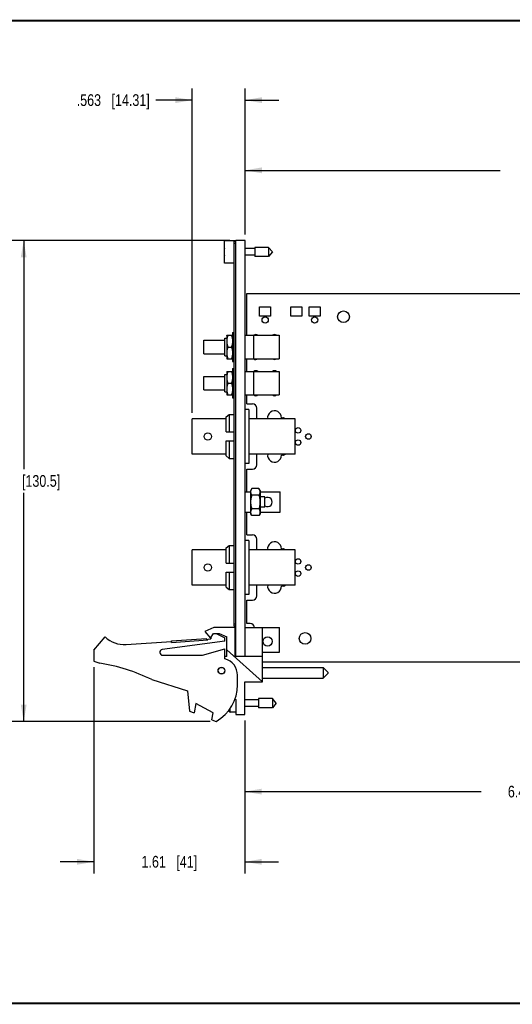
# Model space of a CAD drawing. Header units: inches. Extents: x 0.2 to 16.8, y 0.1 to 10.8.
# Tile 12 of 21: x 6.1 to 11.4, y 0.2 to 10.8. Entities that reach past the tile are written whole.
import ezdxf

# ---------------------------------------------------------------- set-up
doc = ezdxf.new("R2010")
doc.units = ezdxf.units.IN
doc.header["$LTSCALE"] = 0.935
doc.header["$MEASUREMENT"] = 0
doc.layers.get('0').update_dxf_attribs({"linetype": 'CONTINUOUS'})
doc.layers.add('02___PRT_ALL_AXES', color=7, linetype='CONTINUOUS')
doc.layers.add('DIMENSIONS', color=7, linetype='CONTINUOUS')
doc.styles.get("Standard").update_dxf_attribs({"font": 'txt', "width": 0.8})
doc.dimstyles.new('DIMSTYLE_1', dxfattribs={"dimtxt": 0.125, "dimasz": 0.18, "dimexe": 0.125, "dimexo": 0.0625, "dimgap": 0.0625, "dimtad": 0, "dimtih": 1, "dimtoh": 1, "dimzin": 4, "dimdsep": 46, "dimtxsty": 'STANDARD', "dimblk": '_FILLED', "dimblk1": '_FILLED', "dimblk2": '_FILLED', "dimcen": 0.09, "dimadec": 0, "dimazin": 0, "dimtp": 0.005, "dimtm": 0.005, "dimtfac": 1, "dimtofl": 0, "dimtmove": 0, "dimatfit": 3, "dimldrblk": '_FILLED', "dimfxl": 1, "dimtolj": 1, "dimtzin": 4, "dimarcsym": 0})
doc.dimstyles.new('DIMSTYLE_2', dxfattribs={"dimtxt": 0.125, "dimasz": 0.18, "dimexe": 0.125, "dimexo": 0.0625, "dimgap": 0.0625, "dimtad": 0, "dimtih": 1, "dimtoh": 1, "dimdec": 3, "dimzin": 4, "dimdsep": 46, "dimtxsty": 'STANDARD', "dimblk": '_FILLED', "dimblk1": '_FILLED', "dimblk2": '_FILLED', "dimcen": 0.09, "dimadec": 0, "dimazin": 0, "dimtp": 0.005, "dimtm": 0.005, "dimtfac": 1, "dimtdec": 3, "dimtofl": 0, "dimtmove": 0, "dimatfit": 3, "dimldrblk": '_FILLED', "dimfxl": 1, "dimtolj": 1, "dimtzin": 4, "dimarcsym": 0})

# ---------------------------------------------------------------- blocks, each defined once
blk = doc.blocks.new('_FILLED')
at = {"color": 0, "linetype": 'BYBLOCK'}
blk.add_solid([(0, 0), (-1, 0.174), (-1, -0.174)], dxfattribs=at)
blk = doc.blocks.new('*D10')
at = {"layer": 'DIMENSIONS', "color": 2, "linetype": 'CONTINUOUS'}
for p, q in [((6.885, 3.851), (6.885, 1.646)), ((8.498, 3.282), (8.498, 1.646)), ((6.885, 1.771), (6.525, 1.771)), ((8.498, 1.771), (8.858, 1.771))]:
    blk.add_line(p, q, dxfattribs=at)
at = {"layer": 'DIMENSIONS', "color": 2, "linetype": 'CONTINUOUS', "xscale": 0.18, "yscale": 0.18, "zscale": 0.18}
blk.add_blockref('_FILLED', (6.885, 1.771), dxfattribs=at)
at = {"layer": 'DIMENSIONS', "color": 2, "linetype": 'CONTINUOUS', "xscale": 0.18, "yscale": 0.18, "zscale": 0.18, "rotation": 180}
blk.add_blockref('_FILLED', (8.498, 1.771), dxfattribs=at)
at = {"layer": 'DIMENSIONS', "color": 2, "linetype": 'CONTINUOUS', "insert": (7.691, 1.834), "char_height": 0.125, "width": 0.925, "attachment_point": 2, "line_spacing_factor": 0.9}
blk.add_mtext('1.61{\\Ftxt.shx;\\W1.000000;\\H0.125000; }[41]', dxfattribs=at)
blk = doc.blocks.new('*D11')
at = {"layer": 'DIMENSIONS', "color": 2, "linetype": 'CONTINUOUS'}
for p, q in [((14.899, 3.923), (14.899, 2.396)), ((8.498, 3.282), (8.498, 2.396)), ((8.498, 2.521), (11.023, 2.521)), ((14.899, 2.521), (12.373, 2.521))]:
    blk.add_line(p, q, dxfattribs=at)
at = {"layer": 'DIMENSIONS', "color": 2, "linetype": 'CONTINUOUS', "xscale": 0.18, "yscale": 0.18, "zscale": 0.18, "rotation": 180}
blk.add_blockref('_FILLED', (8.498, 2.521), dxfattribs=at)
at = {"layer": 'DIMENSIONS', "color": 2, "linetype": 'CONTINUOUS', "xscale": 0.18, "yscale": 0.18, "zscale": 0.18}
blk.add_blockref('_FILLED', (14.899, 2.521), dxfattribs=at)
at = {"layer": 'DIMENSIONS', "color": 2, "linetype": 'CONTINUOUS', "insert": (11.698, 2.584), "char_height": 0.125, "width": 1.225, "attachment_point": 2, "line_spacing_factor": 0.9}
blk.add_mtext('6.40{\\Ftxt.shx;\\W1.000000;\\H0.125000; }[162.6]', dxfattribs=at)
blk = doc.blocks.new('*D12')
at = {"layer": 'DIMENSIONS', "color": 2, "linetype": 'CONTINUOUS'}
for p, q in [((8.5, 8.472), (8.5, 9.284)), ((15.303, 6.931), (15.303, 9.284)), ((8.5, 9.159), (11.226, 9.159)), ((15.303, 9.159), (12.576, 9.159))]:
    blk.add_line(p, q, dxfattribs=at)
at = {"layer": 'DIMENSIONS', "color": 2, "linetype": 'CONTINUOUS', "xscale": 0.18, "yscale": 0.18, "zscale": 0.18, "rotation": 180}
blk.add_blockref('_FILLED', (8.5, 9.159), dxfattribs=at)
at = {"layer": 'DIMENSIONS', "color": 2, "linetype": 'CONTINUOUS', "xscale": 0.18, "yscale": 0.18, "zscale": 0.18}
blk.add_blockref('_FILLED', (15.303, 9.159), dxfattribs=at)
at = {"layer": 'DIMENSIONS', "color": 2, "linetype": 'CONTINUOUS', "insert": (11.901, 9.222), "char_height": 0.125, "width": 1.225, "attachment_point": 2, "line_spacing_factor": 0.9}
blk.add_mtext('6.80{\\Ftxt.shx;\\W1.000000;\\H0.125000; }[172.8]', dxfattribs=at)
blk = doc.blocks.new('*D13')
at = {"layer": 'DIMENSIONS', "color": 2, "linetype": 'CONTINUOUS'}
for p, q in [((8.337, 8.409), (6.01, 8.409)), ((6.135, 8.409), (6.135, 5.965)), ((6.135, 3.271), (6.135, 5.715)), ((8.128, 3.271), (6.01, 3.271))]:
    blk.add_line(p, q, dxfattribs=at)
at = {"layer": 'DIMENSIONS', "color": 2, "linetype": 'CONTINUOUS', "xscale": 0.18, "yscale": 0.18, "zscale": 0.18}
for p, rotation in [((6.135, 8.409), 90), ((6.135, 3.271), 270)]:
    blk.add_blockref('_FILLED', p, dxfattribs=dict(at, rotation=rotation))
at = {"layer": 'DIMENSIONS', "color": 2, "linetype": 'CONTINUOUS', "insert": (6.135, 5.903), "char_height": 0.125, "width": 1.225, "attachment_point": 2, "line_spacing_factor": 0.9}
blk.add_mtext('5.14{\\Ftxt.shx;\\W1.000000;\\H0.125000; }[130.5]', dxfattribs=at)
blk = doc.blocks.new('*D15')
at = {"layer": 'DIMENSIONS', "color": 2, "linetype": 'CONTINUOUS'}
for p, q in [((7.936, 6.567), (7.936, 10.034)), ((8.5, 8.472), (8.5, 10.034)), ((7.936, 9.909), (7.545, 9.909)), ((8.5, 9.909), (8.86, 9.909))]:
    blk.add_line(p, q, dxfattribs=at)
at = {"layer": 'DIMENSIONS', "color": 2, "linetype": 'CONTINUOUS', "xscale": 0.18, "yscale": 0.18, "zscale": 0.18}
blk.add_blockref('_FILLED', (7.936, 9.909), dxfattribs=at)
at = {"layer": 'DIMENSIONS', "color": 2, "linetype": 'CONTINUOUS', "xscale": 0.18, "yscale": 0.18, "zscale": 0.18, "rotation": 180}
blk.add_blockref('_FILLED', (8.5, 9.909), dxfattribs=at)
at = {"layer": 'DIMENSIONS', "color": 2, "linetype": 'CONTINUOUS', "insert": (7.482, 9.972), "char_height": 0.125, "width": 1.225, "attachment_point": 3, "line_spacing_factor": 0.9}
blk.add_mtext('.563{\\Ftxt.shx;\\W1.000000;\\H0.125000; }[14.31]', dxfattribs=at)

msp = doc.modelspace()

# ---------------------------------------------------------------- linework, layer by layer
at = {"color": 7, "linetype": 'CONTINUOUS'}
for p, q in [((8.2796, 8.1686), (8.2796, 8.4056)), ((8.3996, 8.4056), (8.2796, 8.4056)), ((8.3846, 4.2891), (8.3846, 8.3991)), ((8.3996, 8.3991), (8.3846, 8.3991)), ((8.3996, 8.3791), (8.3846, 8.3791)), ((8.3996, 3.9661), (8.3996, 8.4091)), ((8.4996, 8.4091), (8.3996, 8.4091)), ((8.4996, 3.9632), (8.4996, 8.4091)), ((8.6033, 8.3222), (8.4996, 8.3222)), ((8.6033, 8.3363), (8.6033, 8.2379)), ((8.7514, 8.3363), (8.6033, 8.3363)), ((8.7514, 8.3363), (8.7514, 8.2379)), ((8.7927, 8.2871), (8.7514, 8.3363)), ((8.2796, 8.3009), (8.2776, 8.3009)), ((8.2776, 8.2733), (8.2796, 8.2733)), ((8.6033, 8.2521), (8.4996, 8.2521)), ((8.7514, 8.2379), (8.6033, 8.2379)), ((8.7927, 8.2871), (8.7514, 8.2379)), ((8.3846, 8.1686), (8.2796, 8.1686)), ((8.5201, 7.3963), (8.5201, 7.8441)), ((8.5201, 7.8441), (14.8206, 7.8441)), ((8.6551, 7.6011), (8.6551, 7.6991)), ((8.6551, 7.6991), (8.7731, 7.6991)), ((8.7731, 7.6991), (8.7731, 7.6011)), ((8.9886, 7.6011), (8.9886, 7.6991)), ((8.9886, 7.6991), (9.1066, 7.6991)), ((9.1066, 7.6991), (9.1066, 7.6011)), ((9.1836, 7.6011), (9.1836, 7.6991)), ((9.1836, 7.6991), (9.3016, 7.6991)), ((9.3016, 7.6991), (9.3016, 7.6011)), ((8.7731, 7.6011), (8.6551, 7.6011)), ((9.1066, 7.6011), (8.9886, 7.6011)), ((9.3016, 7.6011), (9.1836, 7.6011)), ((8.2846, 7.1783), (8.2846, 7.3643)), ((8.2846, 7.3643), (8.3036, 7.3643)), ((8.3036, 7.3953), (8.3042, 7.3963)), ((8.3036, 7.3953), (8.3036, 7.1473)), ((8.3042, 7.3963), (8.3661, 7.3963)), ((8.3661, 7.3963), (8.3666, 7.3953)), ((8.3666, 7.4273), (8.3666, 7.1153)), ((8.3666, 7.4273), (8.3846, 7.4273)), ((8.4996, 7.3963), (8.8646, 7.3963)), ((8.5936, 7.1463), (8.5936, 7.3963)), ((8.8646, 7.3963), (8.8646, 7.1463)), ((8.0596, 7.1998), (8.0596, 7.3428)), ((8.0596, 7.3428), (8.2846, 7.3428)), ((8.3154, 7.2713), (8.3549, 7.2713)), ((8.0596, 7.1998), (8.2846, 7.1998)), ((8.2846, 7.1783), (8.3036, 7.1783)), ((8.3036, 7.1473), (8.3042, 7.1463)), ((8.3042, 7.1463), (8.3661, 7.1463)), ((8.3661, 7.1463), (8.3666, 7.1473)), ((8.3666, 7.1153), (8.3846, 7.1153)), ((8.4996, 7.1463), (8.8646, 7.1463)), ((8.5201, 7.0093), (8.5201, 7.1463)), ((8.0596, 6.8128), (8.0596, 6.9558)), ((8.0596, 6.9558), (8.2846, 6.9558)), ((8.2846, 6.7913), (8.2846, 6.9773)), ((8.2846, 6.9773), (8.3036, 6.9773)), ((8.3036, 7.0083), (8.3042, 7.0093)), ((8.3036, 7.0083), (8.3036, 6.7603)), ((8.3042, 7.0093), (8.3661, 7.0093)), ((8.3661, 7.0093), (8.3666, 7.0083)), ((8.3666, 7.0403), (8.3666, 6.7283)), ((8.3666, 7.0403), (8.3846, 7.0403)), ((8.4996, 7.0093), (8.8646, 7.0093)), ((8.5936, 6.7593), (8.5936, 7.0093)), ((8.8646, 7.0093), (8.8646, 6.7593)), ((8.3154, 6.8843), (8.3549, 6.8843)), ((8.0596, 6.8128), (8.2846, 6.8128)), ((8.2846, 6.7913), (8.3036, 6.7913)), ((8.3036, 6.7603), (8.3042, 6.7593)), ((8.3042, 6.7593), (8.3661, 6.7593)), ((8.3661, 6.7593), (8.3666, 6.7603)), ((8.4996, 6.7593), (8.8646, 6.7593)), ((8.5201, 6.6655), (8.5201, 6.7593)), ((8.3666, 6.7283), (8.3846, 6.7283)), ((8.5201, 6.6655), (8.5781, 6.6655)), ((8.2996, 6.524), (8.3296, 6.5495)), ((8.2996, 6.3635), (8.2996, 6.524)), ((8.3296, 6.5495), (8.3296, 6.3635)), ((8.3296, 6.5495), (8.3846, 6.5495)), ((8.5396, 6.603), (8.4996, 6.603)), ((8.5396, 6.603), (8.5396, 6.028)), ((8.6251, 6.5044), (8.6251, 6.6185)), ((8.2996, 6.5044), (7.9363, 6.5044)), ((9.0347, 6.5044), (8.5396, 6.5044)), ((8.8886, 6.5145), (8.9032, 6.5145)), ((9.0347, 6.1265), (9.0347, 6.5044)), ((8.2996, 6.3635), (8.3846, 6.3635)), ((8.2996, 6.107), (8.2996, 6.2675)), ((8.2996, 6.2675), (8.3846, 6.2675)), ((8.3296, 6.2675), (8.3296, 6.0815)), ((8.2996, 6.1265), (7.9363, 6.1265)), ((8.2996, 6.107), (8.3296, 6.0815)), ((9.0347, 6.1265), (8.5396, 6.1265)), ((8.6251, 6.0125), (8.6251, 6.1265)), ((8.9032, 6.1165), (8.8886, 6.1165)), ((8.3296, 6.0815), (8.3846, 6.0815)), ((8.5396, 6.028), (8.4996, 6.028)), ((8.5201, 5.724), (8.5201, 5.9655)), ((8.5201, 5.9655), (8.5781, 5.9655)), ((8.4996, 5.724), (8.5616, 5.724)), ((8.5731, 5.7593), (8.5616, 5.7395)), ((8.5616, 5.4905), (8.5616, 5.7395)), ((8.6482, 5.7593), (8.5731, 5.7593)), ((8.6482, 5.6871), (8.5731, 5.6871)), ((8.6596, 5.7395), (8.6482, 5.7593)), ((8.6596, 5.7395), (8.6596, 5.4905)), ((8.6596, 5.724), (8.8746, 5.724)), ((8.8746, 5.506), (8.8746, 5.724)), ((8.7121, 5.671), (8.6596, 5.671)), ((8.7121, 5.559), (8.7121, 5.671)), ((8.4996, 5.506), (8.5616, 5.506)), ((8.5201, 5.2655), (8.5201, 5.506)), ((8.5731, 5.4706), (8.5616, 5.4905)), ((8.6482, 5.5428), (8.5731, 5.5428)), ((8.6482, 5.4706), (8.5731, 5.4706)), ((8.6596, 5.4905), (8.6482, 5.4706)), ((8.7121, 5.559), (8.6596, 5.559)), ((8.6596, 5.506), (8.8746, 5.506)), ((8.5201, 5.2655), (8.5781, 5.2655)), ((8.5396, 5.203), (8.4996, 5.203)), ((8.5396, 5.203), (8.5396, 4.628)), ((8.6251, 5.1044), (8.6251, 5.2185)), ((8.2996, 5.1044), (7.9363, 5.1044)), ((8.2996, 5.124), (8.3296, 5.1495)), ((8.2996, 4.9635), (8.2996, 5.124)), ((8.3296, 5.1495), (8.3296, 4.9635)), ((8.3296, 5.1495), (8.3846, 5.1495)), ((9.0347, 5.1044), (8.5396, 5.1044)), ((8.8886, 5.1145), (8.9032, 5.1145)), ((9.0347, 4.7265), (9.0347, 5.1044)), ((8.2996, 4.9635), (8.3846, 4.9635)), ((8.2996, 4.707), (8.2996, 4.8675)), ((8.2996, 4.8675), (8.3846, 4.8675)), ((8.3296, 4.8675), (8.3296, 4.6815)), ((8.2996, 4.7265), (7.9363, 4.7265)), ((8.2996, 4.707), (8.3296, 4.6815)), ((8.3296, 4.6815), (8.3846, 4.6815)), ((9.0347, 4.7265), (8.5396, 4.7265)), ((8.6251, 4.6125), (8.6251, 4.7265)), ((8.9145, 4.7178), (8.8885, 4.7175)), ((8.5396, 4.628), (8.4996, 4.628)), ((8.5201, 4.3171), (8.5201, 4.5655)), ((8.5201, 4.5655), (8.5781, 4.5655)), ((8.5531, 4.3171), (8.5201, 4.3171)), ((8.1646, 4.2732), (8.0696, 4.2302)), ((8.0696, 4.2302), (8.1296, 4.1602)), ((8.1296, 4.1602), (8.1628, 4.2102)), ((8.1628, 4.2102), (8.2228, 4.2102)), ((8.3946, 4.2732), (8.1646, 4.2732)), ((8.1906, 4.2102), (8.2846, 4.1632)), ((8.2228, 4.2102), (8.3046, 4.1732)), ((8.3996, 4.3091), (8.3846, 4.3091)), ((8.3996, 4.2891), (8.3846, 4.2891)), ((8.3946, 3.9632), (8.3946, 4.2732)), ((8.4996, 4.2732), (8.8696, 4.2732)), ((8.6856, 3.6942), (8.6856, 4.2732)), ((8.8696, 4.0102), (8.8696, 4.2732)), ((6.8846, 4.0332), (7.0046, 4.1732)), ((7.2282, 4.0938), (7.7135, 4.1256)), ((8.2846, 4.1282), (7.6156, 4.0379)), ((7.7142, 4.1157), (7.7135, 4.1256)), ((7.7142, 4.1157), (8.1034, 4.1411)), ((7.7152, 4.1308), (8.0894, 4.1553)), ((7.7162, 4.1158), (7.7152, 4.1308)), ((8.0904, 4.1403), (8.0894, 4.1553)), ((8.1027, 4.1511), (8.1346, 4.1532)), ((8.1034, 4.1411), (8.1027, 4.1511)), ((8.1346, 4.1677), (8.1346, 4.1532)), ((8.2846, 4.1282), (8.2846, 4.1632)), ((8.3046, 3.9632), (8.3046, 4.1732)), ((6.8846, 4.0332), (6.8846, 3.9132)), ((8.0446, 3.9782), (8.2846, 4.0482)), ((8.2846, 3.9382), (8.2846, 4.0482)), ((8.6856, 3.6942), (8.3046, 4.0348)), ((8.6856, 4.0102), (8.8696, 4.0102)), ((6.8846, 3.9132), (6.9466, 3.8937)), ((7.6196, 3.9782), (8.0446, 3.9782)), ((8.3046, 3.9632), (8.2846, 3.9632)), ((8.6856, 3.9632), (8.3946, 3.9632)), ((8.4996, 3.9661), (8.3996, 3.9661)), ((8.6856, 3.9071), (14.8206, 3.9071)), ((8.6856, 3.848), (9.3356, 3.848)), ((9.3856, 3.798), (9.3356, 3.848)), ((9.3356, 3.848), (9.3356, 3.733)), ((9.3856, 3.798), (9.3856, 3.783)), ((7.5046, 3.7179), (7.8846, 3.5982)), ((8.4196, 3.6632), (8.4196, 3.7639)), ((8.4976, 3.3442), (8.4976, 3.6942)), ((8.4976, 3.6942), (8.6856, 3.6942)), ((8.6856, 3.733), (9.3356, 3.733)), ((9.3856, 3.783), (9.3356, 3.733)), ((7.8846, 3.5982), (7.9046, 3.3812)), ((8.3927, 3.51), (8.3996, 3.5042)), ((8.3996, 3.5042), (8.3996, 3.3442)), ((8.6433, 3.5012), (8.4976, 3.5012)), ((8.6433, 3.5154), (8.6433, 3.417)), ((8.7914, 3.5154), (8.6433, 3.5154)), ((8.8327, 3.4662), (8.7914, 3.5154)), ((8.7914, 3.5154), (8.7914, 3.417)), ((7.9046, 3.3812), (7.9546, 3.362)), ((7.9746, 3.462), (7.9546, 3.362)), ((8.1586, 3.362), (7.9746, 3.462)), ((8.3282, 3.383), (8.3282, 3.3914)), ((8.3425, 3.3715), (8.3425, 3.4114)), ((8.3996, 3.3682), (8.3425, 3.3715)), ((8.6433, 3.4312), (8.4976, 3.4312)), ((8.7914, 3.417), (8.6433, 3.417)), ((8.8327, 3.4662), (8.7914, 3.417)), ((8.144, 3.2891), (8.1586, 3.362)), ((8.144, 3.2891), (8.1906, 3.2712)), ((8.3996, 3.3442), (8.4976, 3.3442))]:
    msp.add_line(p, q, dxfattribs=at)
at = {"color": 7, "linetype": 'CONTINUOUS', "const_width": 0.02}
for points in [[(16.75, 10.7586), (0.25, 10.7586)], [(0.25, 0.2586), (16.75, 0.2586)]]:
    msp.add_lwpolyline(points, dxfattribs=at)
at = {"color": 7, "linetype": 'CONTINUOUS'}
for centre, radius in [((8.7146, 7.5601), 0.0335), ((9.2426, 7.5601), 0.0335), ((9.5516, 7.5945), 0.0625), ((9.0666, 6.3804), 0.0295), ((9.1768, 6.3155), 0.0295), ((9.0666, 6.2505), 0.0295), ((9.0666, 4.9804), 0.0295), ((9.1768, 4.9155), 0.0295), ((9.0666, 4.8505), 0.0295), ((9.1416, 4.1575), 0.0625), ((8.7406, 4.1256), 0.0492), ((8.2476, 3.8132), 0.0365), ((8.2476, 3.8132), 0.035)]:
    msp.add_circle(centre, radius, dxfattribs=at)
for centre, radius, start, end in [((8.59, 8.2871), 0.3127, 172.93738, 177.47432), ((8.59, 8.2871), 0.3127, 182.52568, 187.06319), ((8.6146, 7.3713), 0.0335, 48.38542, 130.08274), ((8.8146, 7.3713), 0.0335, 48.38542, 131.61458), ((8.6146, 7.1713), 0.0335, 229.91726, 311.61458), ((8.8146, 7.1713), 0.0335, 228.38542, 311.61458), ((8.6146, 6.9843), 0.0335, 48.38542, 130.08274), ((8.8146, 6.9843), 0.0335, 48.38542, 131.61458), ((8.6146, 6.7843), 0.0335, 229.91726, 311.61458), ((8.8146, 6.7843), 0.0335, 228.38542, 311.61458), ((8.5781, 6.6185), 0.047, 0, 90), ((8.8146, 6.5163), 0.074, 358.61594, 189.18245), ((8.9032, 6.4655), 0.049, 52.80735, 90), ((8.8146, 6.1147), 0.074, 170.81755, 1.38406), ((8.9032, 6.1655), 0.049, 270, 307.19001), ((8.5781, 6.0125), 0.047, 270, 360), ((8.6159, 5.7232), 0.0539, 179.21387, 179.99979), ((8.7406, 5.615), 0.0492, 234.59435, 125.40565), ((8.6159, 5.5067), 0.0539, 180.00021, 180.78613), ((8.5781, 5.2185), 0.047, 0, 90), ((8.8146, 5.1163), 0.074, 358.61594, 189.18245), ((8.9032, 5.0655), 0.049, 52.79859, 90), ((8.8146, 4.7147), 0.074, 170.81716, 2.22077), ((8.9032, 4.7655), 0.049, 283.39836, 307.13497), ((8.5781, 4.6125), 0.047, 270, 360), ((8.5531, 4.2701), 0.047, 3.77078, 90), ((7.2086, 4.3932), 0.3, 227.16657, 273.74672), ((7.6196, 4.0082), 0.03, 97.68448, 270), ((6.6233, 1.8937), 2.026, 64.21446, 80.81669), ((8.2396, 3.7639), 0.18, 0, 75.52249), ((7.9696, 3.6632), 0.45, 299.41364, 360), ((8.63, 3.4662), 0.313, 194.2391, 195.4149), ((8.3434, 3.3872), 0.0157, 195.4149, 266.69607)]:
    msp.add_arc(centre, radius, start, end, dxfattribs=at)
for points, knots in [([(8.3154, 7.3963), (8.3145, 7.3938), (8.3129, 7.3887), (8.3107, 7.381), (8.3088, 7.3733), (8.3072, 7.3655), (8.3059, 7.3576), (8.3051, 7.351), (8.3046, 7.3457), (8.3043, 7.3405), (8.3041, 7.3338), (8.3043, 7.3272), (8.3046, 7.322), (8.3051, 7.3167), (8.3059, 7.3101), (8.3072, 7.3022), (8.3088, 7.2944), (8.3107, 7.2867), (8.3129, 7.279), (8.3145, 7.2739), (8.3154, 7.2713)], [0, 0, 0, 0, 0.0629146, 0.1256954, 0.1883399, 0.2508562, 0.3132563, 0.3755608, 0.4066872, 0.4378006, 0.5, 0.5621994, 0.5933128, 0.6244392, 0.6867437, 0.7491438, 0.8116601, 0.8743046, 0.9370854, 1, 1, 1, 1]), ([(8.3549, 7.3963), (8.3557, 7.3938), (8.3574, 7.3887), (8.3596, 7.381), (8.3615, 7.3733), (8.3631, 7.3655), (8.3644, 7.3576), (8.3652, 7.351), (8.3656, 7.3457), (8.366, 7.3405), (8.3661, 7.3338), (8.366, 7.3272), (8.3656, 7.322), (8.3652, 7.3167), (8.3644, 7.3101), (8.3631, 7.3022), (8.3615, 7.2944), (8.3596, 7.2867), (8.3574, 7.279), (8.3557, 7.2739), (8.3549, 7.2713)], [0, 0, 0, 0, 0.0629146, 0.1256954, 0.1883399, 0.2508562, 0.3132563, 0.3755608, 0.4066872, 0.4378006, 0.5, 0.5621994, 0.5933128, 0.6244392, 0.6867437, 0.7491438, 0.8116601, 0.8743046, 0.9370854, 1, 1, 1, 1]), ([(8.3154, 7.2713), (8.3145, 7.2688), (8.3129, 7.2637), (8.3107, 7.256), (8.3088, 7.2483), (8.3072, 7.2405), (8.3059, 7.2326), (8.3051, 7.226), (8.3046, 7.2207), (8.3043, 7.2155), (8.3041, 7.2088), (8.3043, 7.2022), (8.3046, 7.197), (8.3051, 7.1917), (8.3059, 7.1851), (8.3072, 7.1772), (8.3088, 7.1694), (8.3107, 7.1617), (8.3129, 7.154), (8.3145, 7.1489), (8.3154, 7.1463)], [0, 0, 0, 0, 0.0629146, 0.1256954, 0.1883399, 0.2508562, 0.3132563, 0.3755608, 0.4066872, 0.4378006, 0.5, 0.5621994, 0.5933128, 0.6244392, 0.6867437, 0.7491438, 0.8116601, 0.8743046, 0.9370854, 1, 1, 1, 1]), ([(8.3549, 7.2713), (8.3557, 7.2688), (8.3574, 7.2637), (8.3596, 7.256), (8.3615, 7.2483), (8.3631, 7.2405), (8.3644, 7.2326), (8.3652, 7.226), (8.3656, 7.2207), (8.366, 7.2155), (8.3661, 7.2088), (8.366, 7.2022), (8.3656, 7.197), (8.3652, 7.1917), (8.3644, 7.1851), (8.3631, 7.1772), (8.3615, 7.1694), (8.3596, 7.1617), (8.3574, 7.154), (8.3557, 7.1489), (8.3549, 7.1463)], [0, 0, 0, 0, 0.0629146, 0.1256954, 0.1883399, 0.2508562, 0.3132563, 0.3755608, 0.4066872, 0.4378006, 0.5, 0.5621994, 0.5933128, 0.6244392, 0.6867437, 0.7491438, 0.8116601, 0.8743046, 0.9370854, 1, 1, 1, 1]), ([(8.3154, 7.0093), (8.3145, 7.0068), (8.3129, 7.0017), (8.3107, 6.994), (8.3088, 6.9863), (8.3072, 6.9785), (8.3059, 6.9706), (8.3051, 6.964), (8.3046, 6.9587), (8.3043, 6.9535), (8.3041, 6.9468), (8.3043, 6.9402), (8.3046, 6.935), (8.3051, 6.9297), (8.3059, 6.9231), (8.3072, 6.9152), (8.3088, 6.9074), (8.3107, 6.8997), (8.3129, 6.892), (8.3145, 6.8869), (8.3154, 6.8843)], [0, 0, 0, 0, 0.0629146, 0.1256954, 0.1883399, 0.2508562, 0.3132563, 0.3755608, 0.4066872, 0.4378006, 0.5, 0.5621994, 0.5933128, 0.6244392, 0.6867437, 0.7491438, 0.8116601, 0.8743046, 0.9370854, 1, 1, 1, 1]), ([(8.3549, 7.0093), (8.3557, 7.0068), (8.3574, 7.0017), (8.3596, 6.994), (8.3615, 6.9863), (8.3631, 6.9785), (8.3644, 6.9706), (8.3652, 6.964), (8.3656, 6.9587), (8.366, 6.9535), (8.3661, 6.9468), (8.366, 6.9402), (8.3656, 6.935), (8.3652, 6.9297), (8.3644, 6.9231), (8.3631, 6.9152), (8.3615, 6.9074), (8.3596, 6.8997), (8.3574, 6.892), (8.3557, 6.8869), (8.3549, 6.8843)], [0, 0, 0, 0, 0.0629146, 0.1256954, 0.1883399, 0.2508562, 0.3132563, 0.3755608, 0.4066872, 0.4378006, 0.5, 0.5621994, 0.5933128, 0.6244392, 0.6867437, 0.7491438, 0.8116601, 0.8743046, 0.9370854, 1, 1, 1, 1]), ([(8.3154, 6.8843), (8.3145, 6.8818), (8.3129, 6.8767), (8.3107, 6.869), (8.3088, 6.8613), (8.3072, 6.8535), (8.3059, 6.8456), (8.3051, 6.839), (8.3046, 6.8337), (8.3043, 6.8285), (8.3041, 6.8218), (8.3043, 6.8152), (8.3046, 6.81), (8.3051, 6.8047), (8.3059, 6.7981), (8.3072, 6.7902), (8.3088, 6.7824), (8.3107, 6.7747), (8.3129, 6.767), (8.3145, 6.7619), (8.3154, 6.7593)], [0, 0, 0, 0, 0.0629146, 0.1256954, 0.1883399, 0.2508562, 0.3132563, 0.3755608, 0.4066872, 0.4378006, 0.5, 0.5621994, 0.5933128, 0.6244392, 0.6867437, 0.7491438, 0.8116601, 0.8743046, 0.9370854, 1, 1, 1, 1]), ([(8.3549, 6.8843), (8.3557, 6.8818), (8.3574, 6.8767), (8.3596, 6.869), (8.3615, 6.8613), (8.3631, 6.8535), (8.3644, 6.8456), (8.3652, 6.839), (8.3656, 6.8337), (8.366, 6.8285), (8.3661, 6.8218), (8.366, 6.8152), (8.3656, 6.81), (8.3652, 6.8047), (8.3644, 6.7981), (8.3631, 6.7902), (8.3615, 6.7824), (8.3596, 6.7747), (8.3574, 6.767), (8.3557, 6.7619), (8.3549, 6.7593)], [0, 0, 0, 0, 0.0629146, 0.1256954, 0.1883399, 0.2508562, 0.3132563, 0.3755608, 0.4066872, 0.4378006, 0.5, 0.5621994, 0.5933128, 0.6244392, 0.6867437, 0.7491438, 0.8116601, 0.8743046, 0.9370854, 1, 1, 1, 1]), ([(8.5619, 5.724), (8.562, 5.7255), (8.5621, 5.7277), (8.5624, 5.7307), (8.5629, 5.7337), (8.5637, 5.7374), (8.5655, 5.7434), (8.5678, 5.7493), (8.5707, 5.755), (8.5723, 5.7579), (8.5731, 5.7593)], [0, 0, 0, 0, 0.1198893, 0.1800722, 0.2404993, 0.3623123, 0.4857696, 0.7385501, 0.8682076, 1, 1, 1, 1]), ([(8.5731, 5.6871), (8.5723, 5.6886), (8.5706, 5.6915), (8.5684, 5.696), (8.5665, 5.7004), (8.5649, 5.705), (8.5636, 5.7095), (8.5628, 5.7133), (8.5623, 5.7164), (8.562, 5.7194), (8.5619, 5.7217), (8.5619, 5.7232)], [0, 0, 0, 0, 0.1318695, 0.2615573, 0.3890361, 0.5143761, 0.6377589, 0.7595009, 0.8199041, 0.8800765, 1, 1, 1, 1]), ([(8.5731, 5.5428), (8.5714, 5.5487), (8.5691, 5.5575), (8.5665, 5.5695), (8.5649, 5.5785), (8.5636, 5.5876), (8.5628, 5.5952), (8.5623, 5.6012), (8.562, 5.6073), (8.5619, 5.615), (8.562, 5.6226), (8.5623, 5.6287), (8.5628, 5.6348), (8.5636, 5.6424), (8.5649, 5.6515), (8.5665, 5.6605), (8.5691, 5.6724), (8.5714, 5.6813), (8.5731, 5.6871)], [0, 0, 0, 0, 0.124987, 0.1874866, 0.2499875, 0.3124887, 0.3749911, 0.4062438, 0.437497, 0.5, 0.562503, 0.5937562, 0.6250089, 0.6875113, 0.7500125, 0.8125134, 0.875013, 1, 1, 1, 1]), ([(8.6482, 5.7593), (8.649, 5.7579), (8.6506, 5.7549), (8.6528, 5.7505), (8.6548, 5.746), (8.6564, 5.7415), (8.6577, 5.737), (8.6585, 5.7332), (8.6589, 5.7301), (8.6593, 5.7271), (8.6594, 5.7232), (8.6593, 5.7194), (8.6589, 5.7164), (8.6585, 5.7133), (8.6577, 5.7095), (8.6564, 5.705), (8.6548, 5.7004), (8.6528, 5.696), (8.6506, 5.6915), (8.649, 5.6886), (8.6482, 5.6871)], [0, 0, 0, 0, 0.0659348, 0.1307786, 0.1945181, 0.2571881, 0.3188795, 0.3797504, 0.4099521, 0.4400383, 0.5, 0.5599617, 0.5900479, 0.6202496, 0.6811205, 0.7428119, 0.8054819, 0.8692214, 0.9340652, 1, 1, 1, 1]), ([(8.6482, 5.6871), (8.6499, 5.6813), (8.6522, 5.6724), (8.6548, 5.6605), (8.6564, 5.6515), (8.6577, 5.6424), (8.6585, 5.6348), (8.6589, 5.6287), (8.6593, 5.6226), (8.6594, 5.615), (8.6593, 5.6073), (8.6589, 5.6012), (8.6585, 5.5952), (8.6577, 5.5876), (8.6564, 5.5785), (8.6548, 5.5695), (8.6522, 5.5575), (8.6499, 5.5487), (8.6482, 5.5428)], [0, 0, 0, 0, 0.124987, 0.1874866, 0.2499875, 0.3124887, 0.3749911, 0.4062438, 0.437497, 0.5, 0.562503, 0.5937562, 0.6250089, 0.6875113, 0.7500125, 0.8125134, 0.875013, 1, 1, 1, 1]), ([(8.5619, 5.5067), (8.5619, 5.5083), (8.562, 5.5105), (8.5623, 5.5136), (8.5628, 5.5167), (8.5636, 5.5205), (8.5649, 5.525), (8.5665, 5.5295), (8.5684, 5.534), (8.5706, 5.5384), (8.5723, 5.5414), (8.5731, 5.5428)], [0, 0, 0, 0, 0.1199235, 0.1800959, 0.2404991, 0.3622411, 0.4856239, 0.6109639, 0.7384427, 0.8681305, 1, 1, 1, 1]), ([(8.5731, 5.4706), (8.5723, 5.4721), (8.5707, 5.4749), (8.5678, 5.4807), (8.5655, 5.4866), (8.5637, 5.4925), (8.5629, 5.4963), (8.5624, 5.4993), (8.5621, 5.5022), (8.562, 5.5045), (8.5619, 5.506)], [0, 0, 0, 0, 0.1317924, 0.2614499, 0.5142304, 0.6376877, 0.7595007, 0.8199278, 0.8801107, 1, 1, 1, 1]), ([(8.6482, 5.5428), (8.649, 5.5414), (8.6506, 5.5384), (8.6528, 5.534), (8.6548, 5.5295), (8.6564, 5.525), (8.6577, 5.5205), (8.6585, 5.5167), (8.6589, 5.5136), (8.6593, 5.5105), (8.6594, 5.5067), (8.6593, 5.5029), (8.6589, 5.4999), (8.6585, 5.4968), (8.6577, 5.493), (8.6564, 5.4884), (8.6548, 5.4839), (8.6528, 5.4795), (8.6506, 5.475), (8.649, 5.4721), (8.6482, 5.4706)], [0, 0, 0, 0, 0.0659348, 0.1307786, 0.1945181, 0.2571881, 0.3188795, 0.3797504, 0.4099521, 0.4400383, 0.5, 0.5599617, 0.5900479, 0.6202496, 0.6811205, 0.7428119, 0.8054819, 0.8692214, 0.9340652, 1, 1, 1, 1])]:
    msp.add_open_spline(points, degree=3, knots=knots, dxfattribs=at)
at = {"layer": '02___PRT_ALL_AXES', "color": 7, "linetype": 'CONTINUOUS'}
for p, q in [((7.9363, 6.1265), (7.9363, 6.5044)), ((7.9363, 4.7265), (7.9363, 5.1044))]:
    msp.add_line(p, q, dxfattribs=at)
for centre in [(8.1022, 6.3155), (8.1022, 4.9155)]:
    msp.add_circle(centre, 0.04, dxfattribs=at)

# ---------------------------------------------------------------- dimensions: what is measured, and where the dimension line sits
at = {"layer": 'DIMENSIONS', "color": 2, "linetype": 'CONTINUOUS'}
for base, p1, p2, angle, dimstyle, picture, middle in [((7.9363, 9.9091), (8.4996, 8.4091), (7.9363, 6.5044), 180, 'DIMSTYLE_2', '*D15', (6.8699, 9.9091)), ((6.1346, 3.2712), (8.3996, 8.4091), (8.1906, 3.2712), 270, 'DIMSTYLE_1', '*D13', (6.1346, 5.8402)), ((6.8846, 1.7712), (8.4976, 3.3442), (6.8846, 3.9132), 180, 'DIMSTYLE_1', '*D10', (7.6911, 1.7712))]:
    dim = msp.add_linear_dim(base=base, p1=p1, p2=p2, angle=angle, dimstyle=dimstyle, dxfattribs=at)
    dim.commit()
    dim.dimension.update_dxf_attribs({"geometry": picture, "text_midpoint": middle, "dimtype": 160})
for base, p1, p2, picture, middle in [((15.3028, 9.1591), (8.4996, 8.4091), (15.3028, 6.8685), '*D12', (11.9012, 9.1591)), ((14.8993, 2.5212), (8.4976, 3.3442), (14.8993, 3.9858), '*D11', (11.6985, 2.5212))]:
    dim = msp.add_linear_dim(base=base, p1=p1, p2=p2, dimstyle='DIMSTYLE_1', dxfattribs=at)
    dim.commit()
    dim.dimension.update_dxf_attribs({"geometry": picture, "text_midpoint": middle, "dimtype": 160})

doc.saveas('drawing.dxf')
